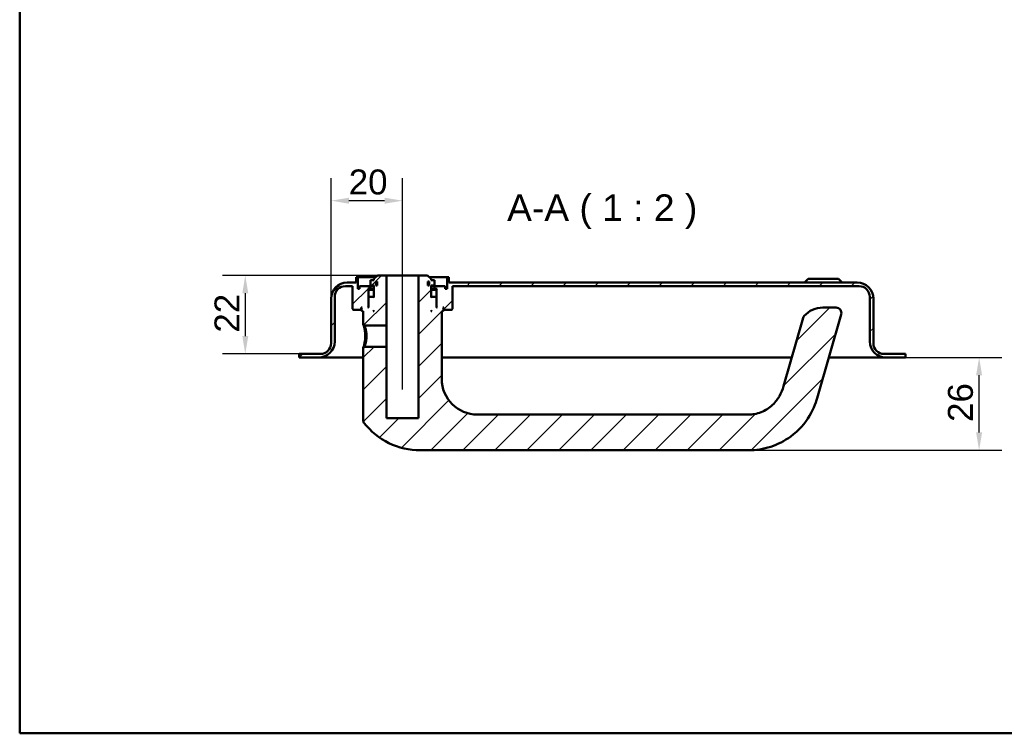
# Model space of a CAD drawing. Header units: millimetres. Extents: x 20 to 833, y 20 to 574.
# Tile 1 of 6: x 20 to 296, y 20 to 220. Entities that reach past the tile are written whole.
import ezdxf

# ---------------------------------------------------------------- set-up
doc = ezdxf.new("R2010")
doc.units = ezdxf.units.MM
doc.header["$LTSCALE"] = 2
for name, color, linetype, lineweight in [('Bemaßungen(DIN)', 7, 'Continuous', 25), ('Mittellinie(DIN)', 7, 'Continuous', 25), ('Sichtbare Kanten(DIN)', 7, 'Continuous', 50), ('Skizziergeometrie(DIN)', 7, 'Continuous', 50), ('Symbole(DIN)', 7, 'Continuous', 25)]:
    doc.layers.add(name, color=color, linetype=linetype, lineweight=lineweight)
doc.layers.add('Schraffur', color=179, linetype='Continuous', lineweight=9, true_color=0x1e1e47)
doc.styles.add('Aktuell-DINGroßer Text', font='arial.ttf')
doc.styles.add('STANDARD-DIN~0', font='arial.ttf')
doc.dimstyles.new('CAD-LAN', dxfattribs={"dimscale": 2, "dimtxt": 3.5, "dimasz": 2.5, "dimexe": 3.175, "dimexo": 0, "dimgap": 0.8, "dimtad": 1, "dimrnd": 1e-08, "dimtxsty": 'STANDARD-DIN~0', "dimcen": 0.09, "dimdle": 10, "dimclrd": 250, "dimclre": 250, "dimclrt": 250, "dimadec": 0, "dimazin": 2, "dimtfac": 1, "dimtmove": 0, "dimatfit": 3, "dimfxl": 1, "dimtolj": 1, "dimtzin": 0, "dimlwd": 25, "dimlwe": 25, "dimarcsym": 0})

# ---------------------------------------------------------------- blocks, each defined once
blk = doc.blocks.new('Ränder Standardrahmen')
at = {"layer": 'Skizziergeometrie(DIN)', "flags": 128}
blk.add_lwpolyline([(10, 10), (10, 287), (410, 287), (410, 10), (10, 10)], dxfattribs=at)
blk = doc.blocks.new('*D23')
at = {"layer": 'Bemaßungen(DIN)', "color": 250, "linetype": 'Continuous', "lineweight": 25, "true_color": 0x3f3f3f, "transparency": 16777216}
for p, q in [((107.31, 141.83), (107.31, 175.62)), ((127.31, 153.33), (127.31, 175.62)), ((122.31, 169.27), (112.31, 169.27))]:
    blk.add_line(p, q, dxfattribs=at)
at = {"layer": 'Bemaßungen(DIN)', "color": 250, "linetype": 'Continuous', "true_color": 0x3f3f3f, "transparency": 16777216}
for points in [[(112.31, 170.1), (112.31, 168.43), (107.31, 169.27)], [(122.31, 170.1), (122.31, 168.43), (127.31, 169.27)]]:
    blk.add_solid(points, dxfattribs=at)
at = {"layer": 'Defpoints', "color": 0, "linetype": 'Continuous', "transparency": 16777216}
for p in [(107.31, 169.27), (127.31, 153.33), (107.31, 141.83)]:
    blk.add_point(p, dxfattribs=at)
at = {"layer": 'Bemaßungen(DIN)', "color": 250, "linetype": 'Continuous', "lineweight": 25, "true_color": 0x3f3f3f, "transparency": 16777216, "insert": (112.24, 178.02), "char_height": 7, "attachment_point": 1, "style": 'STANDARD-DIN~0'}
blk.add_mtext('\\A1;20', dxfattribs=at)
blk = doc.blocks.new('*D24')
at = {"layer": 'Bemaßungen(DIN)', "color": 250, "linetype": 'Continuous', "lineweight": 25, "true_color": 0x3f3f3f, "transparency": 16777216}
for p, q in [((120.31, 148.33), (76.89, 148.33)), ((83.24, 143.33), (83.24, 131.33)), ((98.31, 126.33), (76.89, 126.33))]:
    blk.add_line(p, q, dxfattribs=at)
at = {"layer": 'Bemaßungen(DIN)', "color": 250, "linetype": 'Continuous', "true_color": 0x3f3f3f, "transparency": 16777216}
for points in [[(82.41, 143.33), (84.07, 143.33), (83.24, 148.33)], [(82.41, 131.33), (84.07, 131.33), (83.24, 126.33)]]:
    blk.add_solid(points, dxfattribs=at)
at = {"layer": 'Defpoints', "color": 0, "linetype": 'Continuous', "transparency": 16777216}
for p in [(120.31, 148.33), (83.24, 126.33), (98.31, 126.33)]:
    blk.add_point(p, dxfattribs=at)
at = {"layer": 'Bemaßungen(DIN)', "color": 250, "linetype": 'Continuous', "lineweight": 25, "true_color": 0x3f3f3f, "transparency": 16777216, "insert": (74.61, 132.29), "char_height": 7, "attachment_point": 1, "rotation": 90, "style": 'STANDARD-DIN~0'}
blk.add_mtext('\\A1;22', dxfattribs=at)
blk = doc.blocks.new('*D25')
at = {"layer": 'Bemaßungen(DIN)', "color": 250, "linetype": 'Continuous', "lineweight": 25, "true_color": 0x3f3f3f, "transparency": 16777216}
for p, q in [((268.31, 125.33), (295.31, 125.33)), ((288.96, 104.33), (288.96, 120.33)), ((224.31, 99.33), (295.31, 99.33))]:
    blk.add_line(p, q, dxfattribs=at)
at = {"layer": 'Bemaßungen(DIN)', "color": 250, "linetype": 'Continuous', "true_color": 0x3f3f3f, "transparency": 16777216}
for points in [[(288.12, 120.33), (289.79, 120.33), (288.96, 125.33)], [(288.12, 104.33), (289.79, 104.33), (288.96, 99.33)]]:
    blk.add_solid(points, dxfattribs=at)
at = {"layer": 'Defpoints', "color": 0, "linetype": 'Continuous', "transparency": 16777216}
for p in [(268.31, 125.33), (288.96, 125.33), (224.31, 99.33)]:
    blk.add_point(p, dxfattribs=at)
at = {"layer": 'Bemaßungen(DIN)', "color": 250, "linetype": 'Continuous', "lineweight": 25, "true_color": 0x3f3f3f, "transparency": 16777216, "insert": (280.21, 107.26), "char_height": 7, "attachment_point": 1, "rotation": 90, "style": 'STANDARD-DIN~0'}
blk.add_mtext('\\A1;26', dxfattribs=at)

msp = doc.modelspace()

# ---------------------------------------------------------------- hatches: boundary and pattern name
at = {"layer": 'Schraffur'}
h = msp.add_hatch(dxfattribs=at)
h.set_pattern_fill('ANSI31', color=256, scale=50.8, style=0)
h.set_pattern_definition([(45, (0, 0), (-4.49013, 4.49013), [])])
edge = h.paths.add_edge_path()
edge.add_spline(control_points=[(116.305, 107.667), (116.304, 107.585), (116.314, 107.471), (116.394, 107.239), (116.447, 107.141), (116.514, 107.053)], knot_values=[-0.0737444, -0.0737444, -0.0737444, -0.0737444, -0.0330492, -0.0330492, 0, 0, 0, 0], degree=3, periodic=0)
edge.add_ellipse((132.305, 119.327), major_axis=(-15.791, -12.274), ratio=1, start_angle=0, end_angle=52.1434)
edge.add_line((132.305, 99.327), (224.305, 99.327))
edge.add_spline(control_points=[(224.305, 99.327), (226.415, 99.327), (228.523, 99.669), (232.533, 100.981), (234.426, 101.947), (238.41, 104.87), (240.148, 106.887), (242.782, 111.233), (243.291, 112.978), (243.744, 114.559)], knot_values=[-1.6334114, -1.6334114, -1.6334114, -1.6334114, -1.2911794, -1.2911794, -0.9488328, -0.9488328, -0.4935111, -0.4935111, 0, 0, 0, 0], degree=3, periodic=0)
edge.add_line((243.744, 114.559), (250.298, 137.413))
edge.add_ellipse((248.856, 137.827), major_axis=(1.442, -0.413), ratio=1, start_angle=0, end_angle=106)
edge.add_line((248.856, 139.327), (245.152, 139.327))
edge.add_ellipse((245.152, 132.327), major_axis=(0, 7), ratio=1, start_angle=0, end_angle=48.30264)
edge.add_ellipse((241.046, 135.986), major_axis=(-1.12, 0.998), ratio=1, start_angle=0, end_angle=25.69736)
edge.add_line((239.604, 136.399), (234.132, 117.315))
edge.add_spline(control_points=[(234.132, 117.315), (233.847, 116.323), (233.472, 115.347), (232.653, 113.908), (232.057, 112.975), (230.111, 111.17), (229.03, 110.475), (226.623, 109.52), (225.398, 109.327), (224.305, 109.327)], knot_values=[-1.5570511, -1.5570511, -1.5570511, -1.5570511, -0.9847975, -0.9847975, -0.6392632, -0.6392632, -0.3276597, -0.3276597, 0, 0, 0, 0], degree=3, periodic=0)
edge.add_line((224.305, 109.327), (148.305, 109.327))
edge.add_ellipse((148.305, 119.327), major_axis=(0, -10), ratio=1, start_angle=270, end_angle=360, ccw=False)
edge.add_line((138.305, 119.327), (138.305, 138.327))
edge.add_line((138.305, 138.327), (138.605, 138.327))
edge.add_line((138.605, 138.327), (138.805, 138.527))
edge.add_line((138.805, 138.527), (138.805, 139.127))
edge.add_line((138.805, 139.127), (138.605, 139.327))
edge.add_line((138.605, 139.327), (138.905, 139.327))
edge.add_line((138.905, 139.327), (138.905, 138.827))
edge.add_line((138.905, 138.827), (139.005, 138.727))
edge.add_line((139.005, 138.727), (141.105, 138.727))
edge.add_line((141.105, 138.727), (141.305, 138.927))
edge.add_line((141.305, 138.927), (141.305, 145.327))
edge.add_line((141.305, 145.327), (255.305, 145.327))
edge.add_ellipse((255.305, 142.327), major_axis=(0, 3), ratio=1, start_angle=270, end_angle=360, ccw=False)
edge.add_line((258.305, 142.327), (258.305, 129.827))
edge.add_ellipse((262.805, 129.827), major_axis=(-4.5, 0), ratio=1, start_angle=0, end_angle=90)
edge.add_line((262.805, 125.327), (268.305, 125.327))
edge.add_line((268.305, 125.327), (268.305, 126.327))
edge.add_line((268.305, 126.327), (262.305, 126.327))
edge.add_ellipse((262.305, 129.327), major_axis=(0, -3), ratio=1, start_angle=270, end_angle=360, ccw=False)
edge.add_line((259.305, 129.327), (259.305, 141.827))
edge.add_ellipse((254.805, 141.827), major_axis=(4.5, 0), ratio=1, start_angle=0, end_angle=90)
edge.add_line((254.805, 146.327), (140.305, 146.327))
edge.add_line((140.305, 146.327), (140.305, 147.827))
edge.add_line((140.305, 147.827), (139.805, 147.827))
edge.add_line((139.805, 147.827), (139.805, 144.527))
edge.add_line((139.805, 144.527), (139.305, 144.527))
edge.add_line((139.305, 144.527), (139.305, 145.327))
edge.add_line((139.305, 145.327), (136.305, 145.327))
edge.add_line((136.305, 145.327), (136.305, 144.527))
edge.add_line((136.305, 144.527), (137.055, 144.527))
edge.add_line((137.055, 144.527), (136.855, 144.327))
edge.add_line((136.855, 144.327), (136.855, 139.527))
edge.add_line((136.855, 139.527), (137.055, 139.327))
edge.add_line((137.055, 139.327), (136.805, 139.327))
edge.add_line((136.805, 139.327), (136.805, 142.127))
edge.add_line((136.805, 142.127), (136.605, 142.327))
edge.add_line((136.605, 142.327), (135.505, 142.327))
edge.add_line((135.505, 142.327), (135.305, 142.127))
edge.add_line((135.305, 142.127), (135.305, 145.527))
edge.add_line((135.305, 145.527), (136.272, 145.527))
edge.add_line((136.272, 145.527), (136.272, 147.027))
edge.add_line((136.272, 147.027), (135.305, 147.027))
edge.add_line((135.305, 147.027), (135.305, 147.327))
edge.add_line((135.305, 147.327), (134.305, 148.327))
edge.add_line((134.305, 148.327), (131.805, 148.327))
edge.add_line((131.805, 148.327), (131.805, 108.327))
edge.add_line((131.805, 108.327), (122.805, 108.327))
edge.add_line((122.805, 108.327), (122.805, 128.327))
edge.add_line((122.805, 128.327), (116.677, 128.327))
edge.add_spline(control_points=[(116.677, 128.327), (116.615, 128.267), (116.553, 128.207), (116.429, 128.087), (116.367, 128.027), (116.305, 127.966)], knot_values=[-0.0518034, -0.0518034, -0.0518034, -0.0518034, -0.025988, -0.025988, 0, 0, 0, 0], degree=3, periodic=0)
edge.add_line((116.305, 127.966), (116.305, 107.667))
h.paths.add_polyline_path([(134.405, 146.627), (134.769, 146.627), (134.769, 145.527), (134.405, 145.527)], flags=0)
h.paths.add_polyline_path([(135.305, 138.527), (135.505, 138.327), (135.305, 138.327)], flags=0)
edge = h.paths.add_edge_path()
edge.add_ellipse((104.305, 129.327), major_axis=(3, 0), ratio=1, start_angle=270, end_angle=360)
edge.add_line((107.305, 129.327), (107.305, 141.827))
edge.add_ellipse((111.805, 141.827), major_axis=(0, 4.5), ratio=1, start_angle=0, end_angle=90, ccw=False)
edge.add_line((111.805, 146.327), (114.305, 146.327))
edge.add_line((114.305, 146.327), (114.305, 147.827))
edge.add_line((114.305, 147.827), (114.805, 147.827))
edge.add_line((114.805, 147.827), (114.805, 144.527))
edge.add_line((114.805, 144.527), (115.305, 144.527))
edge.add_line((115.305, 144.527), (115.305, 145.327))
edge.add_line((115.305, 145.327), (118.305, 145.327))
edge.add_line((118.305, 145.327), (118.305, 144.527))
edge.add_line((118.305, 144.527), (117.555, 144.527))
edge.add_line((117.555, 144.527), (117.755, 144.327))
edge.add_line((117.755, 144.327), (117.755, 139.527))
edge.add_line((117.755, 139.527), (117.555, 139.327))
edge.add_line((117.555, 139.327), (117.805, 139.327))
edge.add_line((117.805, 139.327), (117.805, 142.127))
edge.add_line((117.805, 142.127), (118.005, 142.327))
edge.add_line((118.005, 142.327), (119.105, 142.327))
edge.add_line((119.105, 142.327), (119.305, 142.127))
edge.add_line((119.305, 142.127), (119.305, 145.527))
edge.add_line((119.305, 145.527), (118.339, 145.527))
edge.add_line((118.339, 145.527), (118.339, 147.027))
edge.add_line((118.339, 147.027), (119.305, 147.027))
edge.add_line((119.305, 147.027), (119.305, 147.327))
edge.add_line((119.305, 147.327), (120.305, 148.327))
edge.add_line((120.305, 148.327), (122.805, 148.327))
edge.add_line((122.805, 148.327), (122.805, 134.327))
edge.add_line((122.805, 134.327), (116.678, 134.327))
edge.add_spline(control_points=[(116.678, 134.327), (116.616, 134.387), (116.555, 134.447), (116.431, 134.567), (116.368, 134.627), (116.305, 134.688)], knot_values=[-0.051974, -0.051974, -0.051974, -0.051974, -0.0261517, -0.0261517, -0.0001647, -0.0001647, -0.0001647, -0.0001647], degree=3, periodic=0)
edge.add_line((116.305, 134.688), (116.305, 138.327))
edge.add_line((116.305, 138.327), (116.005, 138.327))
edge.add_line((116.005, 138.327), (115.805, 138.527))
edge.add_line((115.805, 138.527), (115.805, 139.127))
edge.add_line((115.805, 139.127), (116.005, 139.327))
edge.add_line((116.005, 139.327), (115.705, 139.327))
edge.add_line((115.705, 139.327), (115.705, 138.827))
edge.add_line((115.705, 138.827), (115.605, 138.727))
edge.add_line((115.605, 138.727), (113.505, 138.727))
edge.add_line((113.505, 138.727), (113.305, 138.927))
edge.add_line((113.305, 138.927), (113.305, 145.327))
edge.add_line((113.305, 145.327), (111.305, 145.327))
edge.add_ellipse((111.305, 142.327), major_axis=(-3, 0), ratio=1, start_angle=270, end_angle=360)
edge.add_line((108.305, 142.327), (108.305, 129.827))
edge.add_ellipse((103.805, 129.827), major_axis=(0, -4.5), ratio=1, start_angle=0, end_angle=90, ccw=False)
edge.add_line((103.805, 125.327), (98.305, 125.327))
edge.add_line((98.305, 125.327), (98.305, 126.327))
edge.add_line((98.305, 126.327), (104.305, 126.327))
h.paths.add_polyline_path([(119.105, 138.327), (119.305, 138.527), (119.305, 138.327)], flags=0)
h.paths.add_polyline_path([(119.841, 146.627), (120.205, 146.627), (120.205, 145.527), (119.841, 145.527)], flags=0)

# ---------------------------------------------------------------- linework, layer by layer
at = {"layer": 'Mittellinie(DIN)', "linetype": 'Continuous'}
msp.add_line((127.305, 116.327), (127.305, 153.327), dxfattribs=at)
at = {"layer": 'Sichtbare Kanten(DIN)'}
for p, q in [((114.305, 146.327), (111.805, 146.327)), ((114.805, 147.827), (114.305, 147.827)), ((114.305, 147.827), (114.305, 146.327)), ((114.805, 144.527), (114.805, 147.827)), ((114.805, 147.827), (119.805, 147.827)), ((119.305, 147.027), (118.339, 147.027)), ((118.339, 147.027), (118.339, 145.527)), ((120.305, 148.327), (119.305, 147.327)), ((119.305, 147.327), (119.305, 147.027)), ((119.841, 146.627), (120.205, 146.627)), ((119.841, 145.527), (119.841, 146.627)), ((120.205, 146.627), (120.205, 145.527)), ((122.805, 148.327), (120.305, 148.327)), ((122.805, 134.327), (122.805, 148.327)), ((122.805, 148.327), (131.805, 148.327)), ((134.305, 148.327), (131.805, 148.327)), ((131.805, 148.327), (131.805, 108.327)), ((135.305, 147.327), (134.305, 148.327)), ((134.405, 146.627), (134.769, 146.627)), ((134.405, 145.527), (134.405, 146.627)), ((134.769, 146.627), (134.769, 145.527)), ((134.805, 147.827), (139.805, 147.827)), ((135.305, 147.027), (135.305, 147.327)), ((136.272, 147.027), (135.305, 147.027)), ((136.272, 145.527), (136.272, 147.027)), ((140.305, 147.827), (139.805, 147.827)), ((139.805, 147.827), (139.805, 144.527)), ((140.305, 146.327), (140.305, 147.827)), ((254.805, 146.327), (140.305, 146.327)), ((241.055, 147.327), (240.055, 146.327)), ((241.055, 147.327), (249.555, 147.327)), ((249.555, 147.327), (250.555, 146.327)), ((111.305, 145.327), (113.305, 145.327)), ((113.305, 145.327), (113.305, 138.927)), ((115.305, 144.527), (114.805, 144.527)), ((118.305, 145.327), (115.305, 145.327)), ((115.305, 145.327), (115.305, 144.527)), ((117.755, 144.327), (117.555, 144.527)), ((117.555, 144.527), (118.305, 144.527)), ((117.755, 139.527), (117.755, 144.327)), ((117.755, 144.327), (119.305, 144.327)), ((118.305, 144.527), (118.305, 145.327)), ((118.305, 145.327), (119.305, 145.327)), ((119.305, 144.527), (118.305, 144.527)), ((118.339, 145.527), (119.305, 145.527)), ((119.305, 145.527), (119.305, 142.127)), ((120.205, 145.527), (119.841, 145.527)), ((134.769, 145.527), (134.405, 145.527)), ((135.305, 142.127), (135.305, 145.527)), ((135.305, 145.527), (136.272, 145.527)), ((135.305, 145.327), (136.305, 145.327)), ((136.305, 144.527), (135.305, 144.527)), ((135.305, 144.327), (136.855, 144.327)), ((139.305, 145.327), (136.305, 145.327)), ((136.305, 145.327), (136.305, 144.527)), ((136.305, 144.527), (137.055, 144.527)), ((137.055, 144.527), (136.855, 144.327)), ((136.855, 144.327), (136.855, 139.527)), ((139.305, 144.527), (139.305, 145.327)), ((139.805, 144.527), (139.305, 144.527)), ((141.305, 138.927), (141.305, 145.327)), ((141.305, 145.327), (255.305, 145.327)), ((107.305, 141.827), (107.305, 129.327)), ((108.305, 129.827), (108.305, 142.327)), ((118.005, 142.327), (117.805, 142.127)), ((117.805, 142.127), (117.805, 139.327)), ((119.105, 142.327), (118.005, 142.327)), ((119.305, 142.127), (119.105, 142.327)), ((119.305, 142.327), (119.105, 142.327)), ((135.505, 142.327), (135.305, 142.127)), ((135.505, 142.327), (135.305, 142.327)), ((136.605, 142.327), (135.505, 142.327)), ((136.805, 142.127), (136.605, 142.327)), ((136.805, 139.327), (136.805, 142.127)), ((258.305, 142.327), (258.305, 129.827)), ((259.305, 129.327), (259.305, 141.827)), ((113.305, 138.927), (113.505, 138.727)), ((113.505, 138.727), (115.605, 138.727)), ((115.605, 138.727), (115.705, 138.827)), ((115.605, 138.727), (115.805, 138.727)), ((115.705, 138.827), (115.705, 139.327)), ((115.705, 139.327), (116.005, 139.327)), ((115.805, 138.827), (115.705, 138.827)), ((116.005, 139.327), (115.805, 139.127)), ((115.805, 139.127), (115.805, 138.527)), ((115.805, 138.527), (116.005, 138.327)), ((116.005, 138.327), (116.305, 138.327)), ((116.305, 138.327), (116.305, 134.688)), ((117.555, 139.327), (117.755, 139.527)), ((117.805, 139.327), (117.555, 139.327)), ((117.805, 139.527), (117.755, 139.527)), ((119.105, 138.327), (119.305, 138.527)), ((119.305, 138.327), (119.105, 138.327)), ((119.305, 138.527), (119.305, 138.327)), ((135.305, 138.527), (135.505, 138.327)), ((135.305, 138.327), (135.305, 138.527)), ((135.505, 138.327), (135.305, 138.327)), ((136.855, 139.527), (136.805, 139.527)), ((137.055, 139.327), (136.805, 139.327)), ((136.855, 139.527), (137.055, 139.327)), ((138.305, 119.327), (138.305, 138.327)), ((138.305, 138.327), (138.605, 138.327)), ((138.805, 139.127), (138.605, 139.327)), ((138.605, 139.327), (138.905, 139.327)), ((138.605, 138.327), (138.805, 138.527)), ((138.805, 138.527), (138.805, 139.127)), ((138.905, 138.827), (138.805, 138.827)), ((138.805, 138.727), (139.005, 138.727)), ((138.905, 139.327), (138.905, 138.827)), ((138.905, 138.827), (139.005, 138.727)), ((139.005, 138.727), (141.105, 138.727)), ((141.105, 138.727), (141.305, 138.927)), ((248.856, 139.327), (245.152, 139.327)), ((239.604, 136.399), (234.132, 117.315)), ((243.744, 114.559), (250.298, 137.413)), ((116.306, 134.688), (116.678, 134.327)), ((116.678, 134.327), (122.805, 134.327)), ((122.805, 134.327), (122.805, 128.327)), ((116.677, 128.327), (116.305, 127.966)), ((116.305, 127.966), (116.305, 107.667)), ((122.805, 128.327), (116.677, 128.327)), ((122.805, 108.327), (122.805, 128.327)), ((104.305, 126.327), (98.305, 126.327)), ((98.305, 126.327), (98.305, 125.327)), ((98.305, 125.327), (103.805, 125.327)), ((103.805, 125.327), (115.305, 125.327)), ((115.305, 125.327), (116.305, 125.327)), ((138.305, 125.327), (236.429, 125.327)), ((246.832, 125.327), (251.305, 125.327)), ((251.305, 125.327), (262.805, 125.327)), ((268.305, 126.327), (262.305, 126.327)), ((262.805, 125.327), (268.305, 125.327)), ((268.305, 125.327), (268.305, 126.327)), ((131.805, 108.327), (122.805, 108.327)), ((224.305, 109.327), (148.305, 109.327)), ((132.305, 99.327), (224.305, 99.327))]:
    msp.add_line(p, q, dxfattribs=at)
for centre, radius, start, end in [((111.805, 141.827), 4.5, 90, 180), ((254.805, 141.827), 4.5, 0, 90), ((111.305, 142.327), 3, 90, 180), ((255.305, 142.327), 3, 0, 90), ((245.152, 132.327), 7, 90, 138.30264), ((248.856, 137.827), 1.5, 344, 90), ((241.046, 135.986), 1.5, 138.30264, 164), ((103.805, 129.827), 4.5, 270, 0), ((262.805, 129.827), 4.5, 180, 270), ((104.305, 129.327), 3, 270, 0), ((262.305, 129.327), 3, 180, 270), ((148.305, 119.327), 10, 180, 270), ((132.305, 119.327), 20, 217.8566, 270)]:
    msp.add_arc(centre, radius, start, end, dxfattribs=at)
for points, knots in [([(116.306, 134.688), (116.306, 134.687), (116.33, 134.616), (116.422, 134.321), (116.663, 133.455), (116.869, 132.336), (116.871, 131.327), (116.871, 131.327), (116.871, 131.327), (116.871, 131.327)], [-0.52855972, -0.52855972, -0.52855972, -0.52855972, -0.45322919, -0.33992189, -0.30215279, 0, 0, 0, 0.00002052, 0.00002052, 0.00002052, 0.00002052]), ([(117.223, 131.327), (117.223, 131.327), (117.223, 131.327), (117.223, 131.327), (117.222, 132.228), (117.045, 133.115), (116.887, 133.671), (116.867, 133.741), (116.848, 133.805), (116.83, 133.865), (116.775, 134.044), (116.73, 134.175), (116.704, 134.251), (116.687, 134.301), (116.678, 134.327), (116.678, 134.327)], [2.11504892, 2.11504892, 2.11504892, 2.11504892, 2.11506954, 2.11506954, 2.11506954, 2.41722233, 2.41722233, 2.41722233, 2.45499143, 2.45499143, 2.45499143, 2.56829872, 2.56829872, 2.56829872, 2.64387945, 2.64387945, 2.64387945, 2.64387945]), ([(116.871, 131.327), (116.871, 130.822), (116.782, 129.806), (116.512, 128.614), (116.333, 128.052), (116.305, 127.967), (116.305, 127.966)], [-2.11504901, -2.11504901, -2.11504901, -2.11504901, -1.96399314, -1.81291674, -1.66184035, -1.58650678, -1.58650678, -1.58650678, -1.58650678]), ([(116.677, 128.327), (116.677, 128.327), (116.686, 128.353), (116.703, 128.403), (116.738, 128.504), (116.807, 128.704), (116.885, 128.982), (116.964, 129.26), (117.051, 129.615), (117.116, 130.019), (117.181, 130.423), (117.224, 130.877), (117.223, 131.327)], [3.70156872, 3.70156872, 3.70156872, 3.70156872, 3.77690989, 3.77690989, 3.77690989, 3.92798628, 3.92798628, 3.92798628, 4.07906268, 4.07906268, 4.07906268, 4.23011845, 4.23011845, 4.23011845, 4.23011845]), ([(234.132, 117.315), (233.847, 116.323), (233.472, 115.347), (232.653, 113.908), (232.057, 112.975), (230.111, 111.17), (229.03, 110.475), (226.623, 109.52), (225.398, 109.327), (224.305, 109.327)], [-1.5570511, -1.5570511, -1.5570511, -1.5570511, -0.9847975, -0.9847975, -0.6392632, -0.6392632, -0.3276597, -0.3276597, 0, 0, 0, 0]), ([(224.305, 99.327), (226.415, 99.327), (228.523, 99.669), (232.533, 100.981), (234.426, 101.947), (238.41, 104.87), (240.148, 106.887), (242.782, 111.233), (243.291, 112.978), (243.744, 114.559)], [-1.6334114, -1.6334114, -1.6334114, -1.6334114, -1.2911794, -1.2911794, -0.9488328, -0.9488328, -0.4935111, -0.4935111, 0, 0, 0, 0]), ([(116.304, 107.667), (116.304, 107.585), (116.314, 107.471), (116.394, 107.239), (116.447, 107.141), (116.515, 107.053)], [-0.073744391, -0.073744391, -0.073744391, -0.073744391, -0.033049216, -0.033049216, 0, 0, 0, 0])]:
    msp.add_open_spline(points, degree=3, knots=knots, dxfattribs=at)

# ---------------------------------------------------------------- block references
at = {"xscale": 2, "yscale": 2, "zscale": 2}
msp.add_blockref('Ränder Standardrahmen', (0, 0), dxfattribs=at)

# ---------------------------------------------------------------- texts
at = {"layer": 'Symbole(DIN)', "color": 7, "insert": (156.633, 161.327), "char_height": 7.4676, "attachment_point": 7, "style": 'Aktuell-DINGroßer Text'}
msp.add_mtext('A-A ( 1 : 2 )', dxfattribs=at)

# ---------------------------------------------------------------- dimensions: what is measured, and where the dimension line sits
at = {"layer": 'Bemaßungen(DIN)', "color": 250, "linetype": 'Continuous', "lineweight": 25, "true_color": 0x3f3f3f}
for base, p1, p2, angle, picture, middle in [((107.305, 169.268), (127.305, 153.327), (107.305, 141.827), 180, '*D23', (117.305, 169.268)), ((83.239, 126.327), (120.305, 148.327), (98.305, 126.327), 90, '*D24', (83.239, 137.327)), ((288.955, 125.327), (224.305, 99.327), (268.305, 125.327), 90, '*D25', (288.955, 112.327))]:
    dim = msp.add_linear_dim(base=base, p1=p1, p2=p2, angle=angle, dimstyle='CAD-LAN', override={"dimgap": 0.8, "dimdec": 2, "dimtol": 0, "dimlim": 0, "dimtp": 0, "dimtm": 0, "dimtdec": 2, "dimtofl": 0, "dimatfit": 1}, dxfattribs=at)
    dim.commit()
    dim.dimension.update_dxf_attribs({"geometry": picture, "text_midpoint": middle, "dimtype": 160})

doc.saveas('drawing.dxf')
